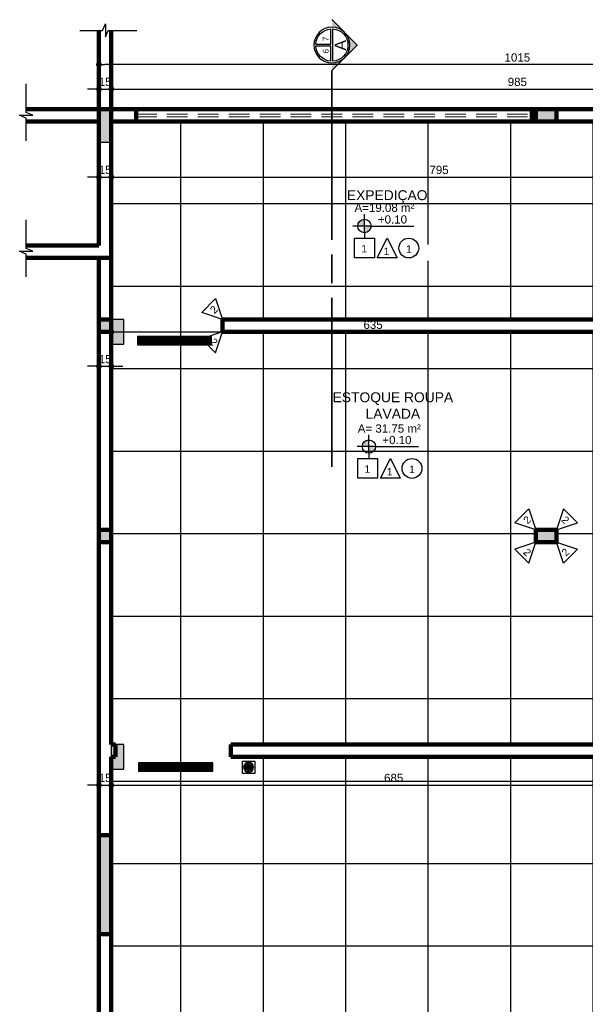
# Model space of a CAD drawing. Header units: metres. Extents: x -44 to 208, y -13 to 238.
# Tile 73 of 154: x 60 to 67, y 109 to 121. Entities that reach past the tile are written whole.
import ezdxf
from ezdxf.enums import TextEntityAlignment as Align

# ---------------------------------------------------------------- set-up
doc = ezdxf.new("R2010")
doc.units = ezdxf.units.M
doc.header["$MEASUREMENT"] = 0
doc.linetypes.add('HIDDEN', pattern=[0.375, 0.25, -0.125])
doc.layers.add('A4Proj', color=1, linetype='HIDDEN', lineweight=9)
doc.layers.add('ALV-ALT', color=7, linetype='Continuous', lineweight=90)
for name, color, linetype in [('CTA-GER', 35, 'Continuous'), ('EST-LAJ', 6, 'Continuous'), ('HTC-EST', 253, 'Continuous'), ('HTC-PIS', 8, 'Continuous'), ('PAREDES', 4, 'Continuous'), ('PIS-DSN', 40, 'Continuous'), ('SMB-GER', 9, 'Continuous'), ('TXT-AMB', 25, 'Continuous'), ('TXT-ESP', 40, 'Continuous')]:
    doc.layers.add(name, color=color, linetype=linetype)
doc.styles.add('ARIAL', font='arial.ttf')
doc.styles.add('Griffe', font='arial.ttf')
doc.styles.add('Texto Ambiente 1-50', font='arial.ttf', dxfattribs={"height": 0.12})
doc.styles.add('Texto Cota', font='arial.ttf')
doc.styles.add('Texto Especificacao 1-50', font='arial.ttf', dxfattribs={"height": 0.1})
doc.dimstyles.new('ARQ-1-50', dxfattribs={"dimscale": 0, "dimtxt": 0.1, "dimasz": 0.07, "dimexe": 0.075, "dimexo": 0.1, "dimgap": 0.035, "dimtad": 1, "dimdec": 0, "dimlfac": 100, "dimzin": 1, "dimdsep": 46, "dimtxsty": 'Texto Cota', "dimblk": 'DOT', "dimcen": 0.1, "dimclrd": 256, "dimclre": 256, "dimclrt": 15, "dimaunit": 1, "dimadec": 0, "dimazin": 0, "dimtfac": 1.8, "dimtdec": 0, "dimtix": 1, "dimtmove": 2, "dimatfit": 1, "dimldrblk": 'DOT', "dimfxl": 1, "dimtolj": 1, "dimtzin": 4, "dimlwd": -1, "dimarcsym": 0})

# ---------------------------------------------------------------- blocks, each defined once
blk = doc.blocks.new('Nivel')
h = blk.add_hatch(color=256)
h.paths.add_polyline_path([(0, 0), (0, 0.081, 0.414214), (-0.081, 0)])
h.paths.add_polyline_path([(0.081, 0), (0, 0), (0, -0.081, 0.414214)])
for p, q in [((0, -0.081), (0, 0.142)), ((0.081, 0), (-0.142, 0)), ((0.081, 0), (0.6, 0)), ((0, -0.081), (0, -0.142))]:
    blk.add_line(p, q)
blk.add_circle((0, 0), 0.0813)
at = {"style": 'Griffe'}
blk.add_attdef('NIVEL', text='', height=0.1, dxfattribs=at).set_placement((0.34, 0), align=Align.BOTTOM_CENTER)
blk = doc.blocks.new('_DOT')
at = {"color": 0, "linetype": 'ByBlock'}
blk.add_line((-0.5, 0), (-1, 0), dxfattribs=at)
at = {"color": 0, "linetype": 'ByBlock', "const_width": 0.5}
blk.add_lwpolyline([(-0.25, 0, 1), (0.25, 0, 1)], format="xyb", close=True, dxfattribs=at)
blk = doc.blocks.new('*D3916')
at = {"layer": 'CTA-GER', "lineweight": -2, "transparency": 16777216}
for p, q in [((61.186, 119.075), (61.186, 118.698)), ((61.336, 119.075), (61.336, 118.698))]:
    blk.add_line(p, q, dxfattribs=at)
at = {"layer": 'CTA-GER', "transparency": 16777216}
for p, q in [((61.116, 118.773), (61.046, 118.773)), ((61.186, 118.773), (61.336, 118.773)), ((61.406, 118.773), (61.476, 118.773))]:
    blk.add_line(p, q, dxfattribs=at)
at = {"layer": 'Defpoints', "color": 0, "transparency": 16777216}
for p in [(61.186, 119.175), (61.336, 119.175), (61.336, 118.773)]:
    blk.add_point(p, dxfattribs=at)
at = {"layer": 'CTA-GER', "transparency": 16777216, "xscale": 0.07, "yscale": 0.07, "zscale": 0.07}
blk.add_blockref('_DOT', (61.186, 118.773), dxfattribs=at)
at = {"layer": 'CTA-GER', "transparency": 16777216, "xscale": 0.07, "yscale": 0.07, "zscale": 0.07, "rotation": 180}
blk.add_blockref('_DOT', (61.336, 118.773), dxfattribs=at)
at = {"layer": 'CTA-GER', "color": 15, "transparency": 16777216, "insert": (61.261, 118.859), "char_height": 0.1, "attachment_point": 5, "style": 'Texto Cota'}
blk.add_mtext('\\A1;15', dxfattribs=at)
blk = doc.blocks.new('*D3917')
at = {"layer": 'CTA-GER', "lineweight": -2, "transparency": 16777216}
for p, q in [((61.336, 119.075), (61.336, 118.698)), ((69.286, 118.873), (69.286, 118.848))]:
    blk.add_line(p, q, dxfattribs=at)
at = {"layer": 'CTA-GER', "transparency": 16777216}
blk.add_line((61.406, 118.773), (69.216, 118.773), dxfattribs=at)
at = {"layer": 'Defpoints', "color": 0, "transparency": 16777216}
for p in [(61.336, 119.175), (69.286, 118.773), (69.286, 118.773)]:
    blk.add_point(p, dxfattribs=at)
at = {"layer": 'CTA-GER', "transparency": 16777216, "xscale": 0.07, "yscale": 0.07, "zscale": 0.07, "rotation": 180}
blk.add_blockref('_DOT', (61.336, 118.773), dxfattribs=at)
at = {"layer": 'CTA-GER', "transparency": 16777216, "xscale": 0.07, "yscale": 0.07, "zscale": 0.07}
blk.add_blockref('_DOT', (69.286, 118.773), dxfattribs=at)
at = {"layer": 'CTA-GER', "color": 15, "transparency": 16777216, "insert": (65.311, 118.859), "char_height": 0.1, "attachment_point": 5, "style": 'Texto Cota'}
blk.add_mtext('\\A1;795', dxfattribs=at)
blk = doc.blocks.new('*D3921')
at = {"layer": 'CTA-GER', "lineweight": -2, "transparency": 16777216}
for p, q in [((61.186, 116.795), (61.186, 116.404)), ((61.336, 116.795), (61.336, 116.404))]:
    blk.add_line(p, q, dxfattribs=at)
at = {"layer": 'CTA-GER', "transparency": 16777216}
for p, q in [((61.116, 116.479), (61.046, 116.479)), ((61.186, 116.479), (61.336, 116.479)), ((61.406, 116.479), (61.476, 116.479))]:
    blk.add_line(p, q, dxfattribs=at)
at = {"layer": 'Defpoints', "color": 0, "transparency": 16777216}
for p in [(61.186, 116.895), (61.336, 116.895), (61.336, 116.479)]:
    blk.add_point(p, dxfattribs=at)
at = {"layer": 'CTA-GER', "transparency": 16777216, "xscale": 0.07, "yscale": 0.07, "zscale": 0.07}
blk.add_blockref('_DOT', (61.186, 116.479), dxfattribs=at)
at = {"layer": 'CTA-GER', "transparency": 16777216, "xscale": 0.07, "yscale": 0.07, "zscale": 0.07, "rotation": 180}
blk.add_blockref('_DOT', (61.336, 116.479), dxfattribs=at)
at = {"layer": 'CTA-GER', "color": 15, "transparency": 16777216, "insert": (61.261, 116.565), "char_height": 0.1, "attachment_point": 5, "style": 'Texto Cota'}
blk.add_mtext('\\A1;15', dxfattribs=at)
blk = doc.blocks.new('*D3922')
at = {"layer": 'CTA-GER', "lineweight": -2, "transparency": 16777216}
for p, q in [((67.686, 116.995), (67.686, 116.97)), ((61.336, 116.579), (61.336, 116.97))]:
    blk.add_line(p, q, dxfattribs=at)
at = {"layer": 'CTA-GER', "transparency": 16777216}
blk.add_line((61.406, 116.895), (67.616, 116.895), dxfattribs=at)
at = {"layer": 'Defpoints', "color": 0, "transparency": 16777216}
for p in [(67.686, 116.895), (67.686, 116.895), (61.336, 116.479)]:
    blk.add_point(p, dxfattribs=at)
at = {"layer": 'CTA-GER', "transparency": 16777216, "xscale": 0.07, "yscale": 0.07, "zscale": 0.07, "rotation": 180}
blk.add_blockref('_DOT', (61.336, 116.895), dxfattribs=at)
at = {"layer": 'CTA-GER', "transparency": 16777216, "xscale": 0.07, "yscale": 0.07, "zscale": 0.07}
blk.add_blockref('_DOT', (67.686, 116.895), dxfattribs=at)
at = {"layer": 'CTA-GER', "color": 15, "transparency": 16777216, "insert": (64.511, 116.981), "char_height": 0.1, "attachment_point": 5, "style": 'Texto Cota'}
blk.add_mtext('\\A1;635', dxfattribs=at)
blk = doc.blocks.new('*D3934')
at = {"layer": 'CTA-GER', "lineweight": -2, "transparency": 16777216}
for p, q in [((61.186, 111.645), (61.186, 111.326)), ((61.336, 111.645), (61.336, 111.326))]:
    blk.add_line(p, q, dxfattribs=at)
at = {"layer": 'CTA-GER', "transparency": 16777216}
for p, q in [((61.116, 111.401), (61.046, 111.401)), ((61.186, 111.401), (61.336, 111.401)), ((61.406, 111.401), (61.476, 111.401))]:
    blk.add_line(p, q, dxfattribs=at)
at = {"layer": 'Defpoints', "color": 0, "transparency": 16777216}
for p in [(61.186, 111.745), (61.336, 111.745), (61.336, 111.401)]:
    blk.add_point(p, dxfattribs=at)
at = {"layer": 'CTA-GER', "transparency": 16777216, "xscale": 0.07, "yscale": 0.07, "zscale": 0.07}
blk.add_blockref('_DOT', (61.186, 111.401), dxfattribs=at)
at = {"layer": 'CTA-GER', "transparency": 16777216, "xscale": 0.07, "yscale": 0.07, "zscale": 0.07, "rotation": 180}
blk.add_blockref('_DOT', (61.336, 111.401), dxfattribs=at)
at = {"layer": 'CTA-GER', "color": 15, "transparency": 16777216, "insert": (61.261, 111.487), "char_height": 0.1, "attachment_point": 5, "style": 'Texto Cota'}
blk.add_mtext('\\A1;15', dxfattribs=at)
blk = doc.blocks.new('*D3935')
at = {"layer": 'CTA-GER', "lineweight": -2, "transparency": 16777216}
for p, q in [((61.336, 111.645), (61.336, 111.326)), ((68.186, 111.645), (68.186, 111.326))]:
    blk.add_line(p, q, dxfattribs=at)
at = {"layer": 'CTA-GER', "transparency": 16777216}
blk.add_line((61.406, 111.401), (68.116, 111.401), dxfattribs=at)
at = {"layer": 'Defpoints', "color": 0, "transparency": 16777216}
for p in [(61.336, 111.745), (68.186, 111.745), (68.186, 111.401)]:
    blk.add_point(p, dxfattribs=at)
at = {"layer": 'CTA-GER', "transparency": 16777216, "xscale": 0.07, "yscale": 0.07, "zscale": 0.07, "rotation": 180}
blk.add_blockref('_DOT', (61.336, 111.401), dxfattribs=at)
at = {"layer": 'CTA-GER', "transparency": 16777216, "xscale": 0.07, "yscale": 0.07, "zscale": 0.07}
blk.add_blockref('_DOT', (68.186, 111.401), dxfattribs=at)
at = {"layer": 'CTA-GER', "color": 15, "transparency": 16777216, "insert": (64.761, 111.487), "char_height": 0.1, "attachment_point": 5, "style": 'Texto Cota'}
blk.add_mtext('\\A1;685', dxfattribs=at)
blk = doc.blocks.new('*D3938')
at = {"layer": 'CTA-GER', "lineweight": -2, "transparency": 16777216}
for p, q in [((61.186, 119.695), (61.186, 119.915)), ((61.336, 119.94), (61.336, 119.915))]:
    blk.add_line(p, q, dxfattribs=at)
at = {"layer": 'CTA-GER', "transparency": 16777216}
for p, q in [((61.116, 119.84), (61.046, 119.84)), ((61.186, 119.84), (61.336, 119.84)), ((61.406, 119.84), (61.476, 119.84))]:
    blk.add_line(p, q, dxfattribs=at)
at = {"layer": 'Defpoints', "color": 0, "transparency": 16777216}
for p in [(61.336, 119.84), (61.336, 119.84), (61.186, 119.595)]:
    blk.add_point(p, dxfattribs=at)
at = {"layer": 'CTA-GER', "transparency": 16777216, "xscale": 0.07, "yscale": 0.07, "zscale": 0.07}
blk.add_blockref('_DOT', (61.186, 119.84), dxfattribs=at)
at = {"layer": 'CTA-GER', "transparency": 16777216, "xscale": 0.07, "yscale": 0.07, "zscale": 0.07, "rotation": 180}
blk.add_blockref('_DOT', (61.336, 119.84), dxfattribs=at)
at = {"layer": 'CTA-GER', "color": 15, "transparency": 16777216, "insert": (61.261, 119.926), "char_height": 0.1, "attachment_point": 5, "style": 'Texto Cota'}
blk.add_mtext('\\A1;15', dxfattribs=at)
blk = doc.blocks.new('*D3939')
at = {"layer": 'CTA-GER', "lineweight": -2, "transparency": 16777216}
for p, q in [((61.336, 119.94), (61.336, 119.915)), ((71.186, 119.545), (71.186, 119.915))]:
    blk.add_line(p, q, dxfattribs=at)
at = {"layer": 'CTA-GER', "transparency": 16777216}
blk.add_line((61.406, 119.84), (71.116, 119.84), dxfattribs=at)
at = {"layer": 'Defpoints', "color": 0, "transparency": 16777216}
for p in [(61.336, 119.84), (71.186, 119.84), (71.186, 119.445)]:
    blk.add_point(p, dxfattribs=at)
at = {"layer": 'CTA-GER', "transparency": 16777216, "xscale": 0.07, "yscale": 0.07, "zscale": 0.07, "rotation": 180}
blk.add_blockref('_DOT', (61.336, 119.84), dxfattribs=at)
at = {"layer": 'CTA-GER', "transparency": 16777216, "xscale": 0.07, "yscale": 0.07, "zscale": 0.07}
blk.add_blockref('_DOT', (71.186, 119.84), dxfattribs=at)
at = {"layer": 'CTA-GER', "color": 15, "transparency": 16777216, "insert": (66.261, 119.926), "char_height": 0.1, "attachment_point": 5, "style": 'Texto Cota'}
blk.add_mtext('\\A1;985', dxfattribs=at)
blk = doc.blocks.new('*D3941')
at = {"layer": 'CTA-GER', "lineweight": -2, "transparency": 16777216}
for p, q in [((61.186, 119.545), (61.186, 120.211)), ((71.336, 119.545), (71.336, 120.211))]:
    blk.add_line(p, q, dxfattribs=at)
at = {"layer": 'CTA-GER', "transparency": 16777216}
blk.add_line((71.266, 120.136), (61.256, 120.136), dxfattribs=at)
at = {"layer": 'Defpoints', "color": 0, "transparency": 16777216}
for p in [(61.186, 120.136), (61.186, 119.445), (71.336, 119.445)]:
    blk.add_point(p, dxfattribs=at)
at = {"layer": 'CTA-GER', "transparency": 16777216, "xscale": 0.07, "yscale": 0.07, "zscale": 0.07, "rotation": 180}
blk.add_blockref('_DOT', (61.186, 120.136), dxfattribs=at)
at = {"layer": 'CTA-GER', "transparency": 16777216, "xscale": 0.07, "yscale": 0.07, "zscale": 0.07}
blk.add_blockref('_DOT', (71.336, 120.136), dxfattribs=at)
at = {"layer": 'CTA-GER', "color": 15, "transparency": 16777216, "insert": (66.261, 120.222), "char_height": 0.1, "attachment_point": 5, "style": 'Texto Cota'}
blk.add_mtext('\\A1;1015', dxfattribs=at)
blk = doc.blocks.new('VBMKVB')
for p, q in [((-146.061, -56.769), (-145.982, -56.691)), ((-145.982, -56.769), (-146.061, -56.691)), ((-146.043, -56.781), (-146, -56.679)), ((-146, -56.781), (-146.043, -56.679)), ((-146.021, -56.674), (-146.021, -56.785)), ((-146.077, -56.73), (-145.966, -56.73)), ((-146.073, -56.709), (-145.97, -56.751)), ((-146.073, -56.751), (-145.97, -56.709))]:
    blk.add_line(p, q)
blk.add_lwpolyline([(-146.096, -56.805), (-145.946, -56.805), (-145.946, -56.655), (-146.096, -56.655)], close=True)
for radius in [0.0604, 0.0554]:
    blk.add_circle((-146.021, -56.73), radius)
blk = doc.blocks.new('A$C6031014A')
at = {"layer": 'HTC-PIS'}
h = blk.add_hatch(color=256, dxfattribs=at)
h.dxf.hatch_style = 1
h.paths.add_polyline_path([(0.15, 0), (0, 0), (0, -0.3), (0.15, -0.3)])
h = blk.add_hatch(color=256, dxfattribs=at)
h.dxf.hatch_style = 1
h.paths.add_polyline_path([(0.15, -5.15), (0, -5.15), (0, -5.45), (0.15, -5.45)])
at = {"layer": 'EST-LAJ'}
for points in [[(0.15, 0), (0, 0), (0, -0.3), (0.15, -0.3), (0.15, 0)], [(0.15, -5.15), (0, -5.15), (0, -5.45), (0.15, -5.45), (0.15, -5.15)]]:
    blk.add_lwpolyline(points, close=True, dxfattribs=at)
blk = doc.blocks.new('A$C583E022D')
at = {"layer": 'HTC-PIS'}
h = blk.add_hatch(dxfattribs=at)
h.set_pattern_fill('LINE', color=256, scale=0.06, angle=90)
h.set_pattern_definition([(90, (-40.2440876, -116.442404), (-0.0075, 5e-19), [])])
h.paths.add_polyline_path([(0.89, -0.09), (0.89, -0.01), (0.01, -0.01), (0.01, -0.09)])
for points in [[(0, -0.1), (0.9, -0.1), (0.9, 0), (0, 0)], [(0.01, -0.09), (0.89, -0.09), (0.89, -0.01), (0.01, -0.01)]]:
    blk.add_lwpolyline(points, close=True, dxfattribs=at)
blk = doc.blocks.new('Corte dir-cima')
h = blk.add_hatch(color=256)
h.dxf.hatch_style = 1
h.paths.add_polyline_path([(8.189, 0.439), (7.75, 0.879), (7.311, 0.439, -0.414214)])
h = blk.add_hatch(color=256)
h.dxf.hatch_style = 1
h.paths.add_polyline_path([(7.311, 0.439, 0.198912), (7.129, 0), (6.871, 0)])
h = blk.add_hatch(color=256)
h.dxf.hatch_style = 1
h.paths.add_polyline_path([(8.189, 0.439), (8.629, 0), (8.371, 0, 0.198912)])
for p, q in [((6.871, 0), (7.75, 0.879)), ((8.629, 0), (7.75, 0.879)), ((7.192, 0.031), (8.308, 0.031)), ((7.129, -0.031), (7.129, -0.031)), ((7.192, -0.031), (7.719, -0.031)), ((7.719, -0.559), (7.719, -0.031)), ((7.781, -0.031), (8.308, -0.031)), ((7.781, -0.559), (7.781, -0.031))]:
    blk.add_line(p, q)
at = {"const_width": 0.05}
for points in [[(-6.871, 0), (-1, 0)], [(-0.5, 0), (0.5, 0)], [(1, 0), (6.871, 0)]]:
    blk.add_lwpolyline(points, dxfattribs=at)
blk.add_circle((7.75, 0), 0.621)
for start, end in [(3.1847, 176.8153), (183.1847, 266.8153), (273.1847, 356.8153)]:
    blk.add_arc((7.75, 0), 0.559, start, end)
at = {"style": 'Griffe'}
for tag, height, p in [('A', 0.4, (7.75, 0.295)), ('B', 0.2, (7.537, -0.213)), ('C', 0.2, (7.963, -0.213))]:
    blk.add_attdef(tag, text='', height=height, dxfattribs=at).set_placement(p, align=Align.MIDDLE_CENTER)

msp = doc.modelspace()

# ---------------------------------------------------------------- hatches: boundary and pattern name
at = {"layer": 'HTC-EST'}
for points in [[(61.336, 119.595), (61.186, 119.595), (61.186, 119.195), (61.336, 119.195)], [(66.736, 119.445), (66.736, 119.595), (66.486, 119.595), (66.486, 119.445)], [(61.336, 117.045), (61.186, 117.045), (61.186, 116.895), (61.336, 116.895)], [(61.186, 114.495), (61.186, 114.345), (61.336, 114.345), (61.336, 114.495)], [(66.736, 114.345), (66.736, 114.495), (66.486, 114.495), (66.486, 114.345)], [(61.336, 110.795), (61.186, 110.795), (61.186, 109.595), (61.336, 109.595)]]:
    msp.add_hatch(color=256, dxfattribs=at).paths.add_polyline_path(points)
at = {"layer": 'HTC-PIS'}
h = msp.add_hatch(dxfattribs=at)
h.set_pattern_fill('_USER', color=256, angle=90, double=1, pattern_type=0)
h.set_pattern_definition([(90, (71.1798, 119.4496), (-1, 6e-17), []), (180, (71.1798, 119.4496), (-1e-16, -1), [])])
h.paths.add_polyline_path([(68.78, 117.05), (69.28, 117.05), (69.28, 117.1), (69.28, 117.1), (69.28, 118.4), (69.28, 119.45), (67.83, 119.45), (66.43, 119.45), (61.63, 119.45), (61.33, 119.45), (61.33, 111.9), (61.38, 111.9), (61.38, 111.75), (61.33, 111.75), (61.33, 106.7), (61.33, 100.6), (61.58, 100.6), (61.58, 100.595), (63.13, 100.595), (63.13, 100.6), (63.28, 100.6), (63.28, 100.595), (64.83, 100.595), (64.83, 100.6), (64.98, 100.6), (64.98, 100.595), (66.53, 100.595), (66.53, 100.6), (66.73, 100.6), (68.23, 100.6), (68.23, 100.6), (68.28, 100.6), (69.18, 100.6), (69.18, 100.6), (69.68, 100.6), (69.68, 104.15), (68.18, 104.15), (68.18, 104.3), (68.18, 105), (68.18, 105.235), (68.18, 106.365), (68.18, 107.185), (68.18, 108.315), (68.18, 109.051), (68.18, 110.041), (68.18, 111.75), (62.68, 111.75), (62.68, 111.9), (67.68, 111.9), (67.68, 116.9), (62.68, 116.9), (62.68, 117.05), (67.88, 117.05)])
edge = h.paths.add_edge_path(flags=16)
edge.add_arc((65.464, 117.876), 0.12, 0, 360)
edge = h.paths.add_edge_path(flags=16)
edge.add_arc((64.925, 118.142), 0.0813, 0, 360)
h.paths.add_polyline_path([(65.322, 117.757), (65.082, 117.757), (65.202, 117.997)], flags=16)
h.paths.add_polyline_path([(66.73, 114.5), (66.73, 114.35), (66.48, 114.35), (66.48, 114.5)], flags=16)
h.paths.add_polyline_path([(64.501, 114.164), (64.501, 113.924), (64.261, 113.924), (64.261, 114.164)], flags=16)
edge = h.paths.add_edge_path(flags=16)
edge.add_arc((64.918, 114.044), 0.12, 0, 360)
h.paths.add_polyline_path([(64.656, 114.164), (64.776, 113.924), (64.536, 113.924)], flags=16)
edge = h.paths.add_edge_path(flags=16)
edge.add_arc((64.447, 107.989), 0.0813, 0, 360)
edge = h.paths.add_edge_path(flags=16)
edge.add_arc((64.955, 107.706), 0.12, 0, 360)
h.paths.add_polyline_path([(64.693, 107.826), (64.813, 107.586), (64.573, 107.586)], flags=16)
h.paths.add_polyline_path([(66.53, 106.25), (66.53, 105.1), (62.53, 105.1), (62.53, 106.25)], flags=16)

# ---------------------------------------------------------------- linework, layer by layer
at = {"layer": 'A4Proj'}
for p, q in [((61.636, 119.535), (66.436, 119.535)), ((61.636, 119.505), (66.436, 119.505))]:
    msp.add_line(p, q, dxfattribs=at)
at = {"layer": 'ALV-ALT'}
for p, q in [((61.186, 117.945), (61.186, 120.551)), ((61.336, 111.895), (61.336, 120.551)), ((60.304, 119.595), (61.636, 119.595)), ((61.636, 119.445), (61.636, 119.595)), ((61.636, 119.595), (66.436, 119.595)), ((66.436, 119.595), (68.906, 119.595)), ((66.436, 119.595), (66.436, 119.445)), ((66.486, 119.445), (66.486, 119.595)), ((66.736, 119.445), (66.736, 119.595)), ((60.304, 119.445), (61.186, 119.445)), ((61.336, 119.445), (61.636, 119.445)), ((61.636, 119.445), (66.436, 119.445)), ((66.436, 119.445), (67.836, 119.445)), ((60.304, 117.945), (61.186, 117.945)), ((60.304, 117.795), (61.336, 117.795)), ((61.186, 100.445), (61.186, 117.795)), ((67.886, 117.045), (62.686, 117.045)), ((62.686, 117.045), (62.686, 116.895)), ((62.686, 116.895), (67.836, 116.895)), ((66.486, 114.345), (66.486, 114.495)), ((66.736, 114.345), (66.736, 114.495)), ((61.386, 111.895), (61.336, 111.895)), ((61.386, 111.895), (61.386, 111.745)), ((62.786, 111.745), (62.786, 111.895)), ((62.786, 111.895), (67.686, 111.895)), ((61.336, 106.695), (61.336, 111.745)), ((61.386, 111.745), (61.336, 111.745)), ((68.186, 111.745), (62.786, 111.745))]:
    msp.add_line(p, q, dxfattribs=at)
for points in [[(61.186, 117.045), (61.336, 117.045), (61.336, 116.895), (61.186, 116.895)], [(61.336, 114.495), (61.186, 114.495), (61.186, 114.345), (61.336, 114.345)], [(66.486, 114.495), (66.736, 114.495), (66.736, 114.345), (66.486, 114.345)], [(61.186, 109.595), (61.336, 109.595), (61.336, 110.794), (61.186, 110.794)]]:
    msp.add_lwpolyline(points, close=True, dxfattribs=at)
at = {"layer": 'PAREDES'}
msp.add_line((61.186, 119.195), (61.336, 119.195), dxfattribs=at)
at = {"layer": 'PIS-DSN'}
for points in [[(60.953, 120.551), (61.227, 120.551), (61.264, 120.631), (61.264, 120.472), (61.297, 120.551), (61.645, 120.551)], [(60.304, 119.212), (60.304, 119.486), (60.224, 119.523), (60.383, 119.523), (60.304, 119.556), (60.304, 119.904)], [(60.304, 117.562), (60.304, 117.836), (60.224, 117.873), (60.383, 117.873), (60.304, 117.906), (60.304, 118.254)]]:
    msp.add_lwpolyline(points, dxfattribs=at)
at = {"layer": 'TXT-ESP'}
for points in [[(64.527, 117.793), (64.287, 117.793), (64.287, 118.033), (64.527, 118.033)], [(64.802, 117.793), (64.562, 117.793), (64.682, 118.033), (64.682, 118.033)], [(62.432, 117.13), (62.601, 117.299), (62.686, 117.045), (62.686, 117.045)], [(62.432, 116.81), (62.601, 116.64), (62.686, 116.895), (62.686, 116.895)], [(64.565, 115.121), (64.325, 115.121), (64.325, 115.361), (64.565, 115.361)], [(64.841, 115.121), (64.601, 115.121), (64.721, 115.361), (64.721, 115.361)], [(66.232, 114.58), (66.401, 114.749), (66.486, 114.495), (66.486, 114.495)], [(66.991, 114.58), (66.821, 114.749), (66.736, 114.495), (66.736, 114.495)], [(66.232, 114.26), (66.401, 114.09), (66.486, 114.345), (66.486, 114.345)], [(66.991, 114.26), (66.821, 114.09), (66.736, 114.345), (66.736, 114.345)]]:
    msp.add_lwpolyline(points, close=True, dxfattribs=at)
for centre in [(64.944, 117.912), (64.983, 115.24)]:
    msp.add_circle(centre, 0.12, dxfattribs=at)

# ---------------------------------------------------------------- block references
at = {"layer": 'EST-LAJ'}
msp.add_blockref('A$C6031014A', (61.336, 117.045), dxfattribs=at)
at = {"layer": 'HTC-PIS'}
for p in [(61.653, 116.838), (61.666, 111.67)]:
    msp.add_blockref('A$C583E022D', p, dxfattribs=at)
at = {"layer": 'HTC-PIS', "xscale": -1, "rotation": 180}
msp.add_blockref('VBMKVB', (209.022, 54.887), dxfattribs=at)
at = {"layer": 'SMB-GER'}
ref = msp.add_blockref('Corte dir-cima', (64.011, 117.661), dxfattribs=dict(at, xscale=-0.35, yscale=0.35, zscale=0.35, rotation=270))
ref.add_attrib('A', 'A', dxfattribs={"layer": '0', "height": 0.14, "rotation": 270, "style": 'Griffe', "text_generation_flag": 4}).set_placement((64.114, 120.371), align=Align.MIDDLE_CENTER)
ref.add_attrib('B', '6', dxfattribs={"layer": '0', "height": 0.07, "rotation": 270, "style": 'Griffe', "text_generation_flag": 6}).set_placement((63.936, 120.299), align=Align.MIDDLE_CENTER)
ref.add_attrib('C', '7', dxfattribs={"layer": '0', "height": 0.07, "rotation": 270, "style": 'Griffe', "text_generation_flag": 6}).set_placement((63.936, 120.448), align=Align.MIDDLE_CENTER)
for p in [(64.406, 118.179), (64.46, 115.505)]:
    msp.add_blockref('Nivel', p, dxfattribs=at).add_auto_attribs({'NIVEL': '+0.10'})

# ---------------------------------------------------------------- texts
at = {"layer": 'TXT-AMB', "char_height": 0.12, "attachment_point": 1, "style": 'Texto Ambiente 1-50'}
for s, insert, width in [('EXPEDIÇAO', (64.193, 118.613), 2.88721), ('\\pi0.017141;ESTOQUE ROUPA \\P\\pi0.41709;LAVADA', (64.003, 116.163), 1.4837)]:
    msp.add_mtext(s, dxfattribs=dict(at, insert=insert, width=width))
at = {"layer": 'TXT-ESP'}
for s, height, style, p in [('A=19.08 m²', 0.1, 'Texto Especificacao 1-50', (64.286, 118.351)), ('1', 0.09, 'ARIAL', (64.368, 117.859)), ('1', 0.09, 'ARIAL', (64.91, 117.856)), ('1', 0.09, 'ARIAL', (64.639, 117.827)), ('A= 31.75 m²', 0.1, 'Texto Especificacao 1-50', (64.325, 115.674)), ('1', 0.09, 'ARIAL', (64.406, 115.187)), ('1', 0.09, 'ARIAL', (64.677, 115.155)), ('1', 0.09, 'ARIAL', (64.949, 115.184))]:
    msp.add_text(s, height=height, dxfattribs=dict(at, style=style)).set_placement(p)
at = {"layer": 'TXT-ESP', "style": 'ARIAL'}
for rotation, p in [(45, (62.587, 117.11)), (315, (62.524, 116.766)), (45, (66.387, 114.56)), (315, (66.787, 114.608)), (315, (66.324, 114.216)), (45, (66.851, 114.168))]:
    msp.add_text('2', height=0.09, rotation=rotation, dxfattribs=at).set_placement(p)

# ---------------------------------------------------------------- dimensions: what is measured, and where the dimension line sits
at = {"layer": 'CTA-GER'}
for base, p1, p2, picture, middle in [((61.186, 120.136), (71.336, 119.445), (61.186, 119.445), '*D3941', (66.261, 120.222)), ((61.336, 119.84), (61.186, 119.595), (61.336, 119.84), '*D3938', (61.261, 119.926)), ((71.186, 119.84), (61.336, 119.84), (71.186, 119.445), '*D3939', (66.261, 119.926)), ((61.336, 118.773), (61.186, 119.175), (61.336, 119.175), '*D3916', (61.261, 118.859)), ((69.286, 118.773), (61.336, 119.175), (69.286, 118.773), '*D3917', (65.311, 118.859)), ((67.686, 116.895), (61.336, 116.479), (67.686, 116.895), '*D3922', (64.511, 116.981)), ((61.336, 116.479), (61.186, 116.895), (61.336, 116.895), '*D3921', (61.261, 116.565)), ((61.336, 111.401), (61.186, 111.745), (61.336, 111.745), '*D3934', (61.261, 111.487)), ((68.186, 111.401), (61.336, 111.745), (68.186, 111.745), '*D3935', (64.761, 111.487))]:
    dim = msp.add_linear_dim(base=base, p1=p1, p2=p2, dimstyle='ARQ-1-50', override={"dimscale": 1}, dxfattribs=at)
    dim.commit()
    dim.dimension.update_dxf_attribs({"geometry": picture, "text_midpoint": middle})

doc.saveas('drawing.dxf')
